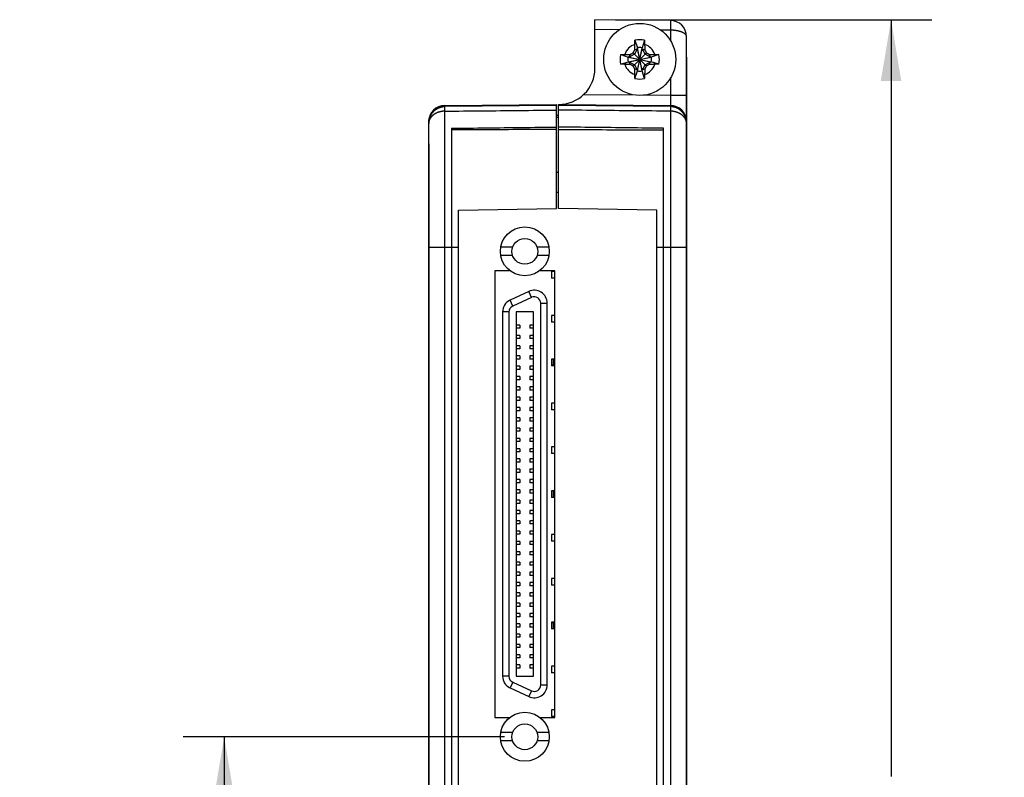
# Model space of a CAD drawing. Header units: inches. Extents: x 0 to 22, y 0 to 17.
# Tile 5 of 16: x 4 to 7, y 7.9 to 10.3. Entities that reach past the tile are written whole.
import ezdxf

# ---------------------------------------------------------------- set-up
doc = ezdxf.new("R2010")
doc.units = ezdxf.units.IN
doc.header["$LTSCALE"] = 1.21
doc.header["$MEASUREMENT"] = 0
doc.layers.get('0').update_dxf_attribs({"linetype": 'CONTINUOUS'})
doc.layers.add('DIMENSIONS', color=7, linetype='CONTINUOUS')
doc.styles.get("Standard").update_dxf_attribs({"font": 'txt', "width": 0.8})
doc.dimstyles.new('DIMSTYLE_1', dxfattribs={"dimtxt": 0.125, "dimasz": 0.1875, "dimexe": 0.18, "dimexo": 0.0625, "dimgap": 0.09, "dimtad": 0, "dimtih": 1, "dimtoh": 1, "dimdec": 3, "dimzin": 4, "dimdsep": 46, "dimtxsty": 'STANDARD', "dimblk": '_FILLED', "dimblk1": '_FILLED', "dimblk2": '_FILLED', "dimcen": 0.09, "dimadec": 0, "dimazin": 0, "dimtp": 0.01, "dimtm": 0.01, "dimtfac": 1, "dimtdec": 3, "dimtofl": 0, "dimtmove": 0, "dimatfit": 3, "dimldrblk": '_FILLED', "dimfxl": 1, "dimtolj": 1, "dimtzin": 4, "dimarcsym": 0})

# ---------------------------------------------------------------- blocks, each defined once
blk = doc.blocks.new('_FILLED')
at = {"color": 0, "linetype": 'BYBLOCK'}
blk.add_solid([(0, 0), (-1, 0.167), (-1, -0.167)], dxfattribs=at)
blk = doc.blocks.new('*D0')
at = {"layer": 'DIMENSIONS', "color": 2, "linetype": 'CONTINUOUS'}
for p, q in [((5.8087, 10.2639), (6.7762, 10.2639)), ((6.6512, 10.2639), (6.6512, 7.9502)), ((6.6512, 5.199), (6.6512, 7.5127)), ((5.5807, 5.199), (6.7762, 5.199))]:
    blk.add_line(p, q, dxfattribs=at)
at = {"layer": 'DIMENSIONS', "color": 2, "linetype": 'CONTINUOUS', "xscale": 0.1875, "yscale": 0.1875, "zscale": 0.1875}
for p, rotation in [((6.6512, 10.2639), 90), ((6.6512, 5.199), 270)]:
    blk.add_blockref('_FILLED', p, dxfattribs=dict(at, rotation=rotation))
at = {"layer": 'DIMENSIONS', "color": 2, "linetype": 'CONTINUOUS', "width": 0.8}
for s, p in [('5.065', (6.2512, 7.7627)), ('[', (6.2512, 7.5752)), (']', (6.9512, 7.5752)), ('128.65', (6.3512, 7.5752))]:
    blk.add_text(s, height=0.125, dxfattribs=at).set_placement(p)
blk = doc.blocks.new('*D2')
at = {"layer": 'DIMENSIONS', "color": 2, "linetype": 'CONTINUOUS'}
for p, q in [((6.0262, 10.1494), (6.0262, 4.449)), ((5.2382, 9.8839), (5.2382, 4.449)), ((5.6322, 4.574), (4.7507, 4.574)), ((5.2382, 4.574), (5.6322, 4.574)), ((6.0262, 4.574), (5.6322, 4.574))]:
    blk.add_line(p, q, dxfattribs=at)
at = {"layer": 'DIMENSIONS', "color": 2, "linetype": 'CONTINUOUS', "xscale": 0.1875, "yscale": 0.1875, "zscale": 0.1875, "rotation": 180}
blk.add_blockref('_FILLED', (5.2382, 4.574), dxfattribs=at)
at = {"layer": 'DIMENSIONS', "color": 2, "linetype": 'CONTINUOUS', "xscale": 0.1875, "yscale": 0.1875, "zscale": 0.1875}
blk.add_blockref('_FILLED', (6.0262, 4.574), dxfattribs=at)
at = {"layer": 'DIMENSIONS', "color": 2, "linetype": 'CONTINUOUS', "width": 0.8}
for s, p in [('.788', (3.9882, 4.5115)), ('[', (3.9882, 4.324)), (']', (4.5882, 4.324)), ('20.02', (4.0882, 4.324))]:
    blk.add_text(s, height=0.125, dxfattribs=at).set_placement(p)
blk = doc.blocks.new('*D4')
at = {"layer": 'DIMENSIONS', "color": 2, "linetype": 'CONTINUOUS'}
for p, q in [((5.4695, 8.0714), (4.4882, 8.0714)), ((4.6132, 8.0714), (4.6132, 7.4241)), ((4.6132, 6.3394), (4.6132, 6.9866)), ((5.4695, 6.3394), (4.4882, 6.3394))]:
    blk.add_line(p, q, dxfattribs=at)
at = {"layer": 'DIMENSIONS', "color": 2, "linetype": 'CONTINUOUS', "xscale": 0.1875, "yscale": 0.1875, "zscale": 0.1875}
for p, rotation in [((4.6132, 8.0714), 90), ((4.6132, 6.3394), 270)]:
    blk.add_blockref('_FILLED', p, dxfattribs=dict(at, rotation=rotation))
at = {"layer": 'DIMENSIONS', "color": 2, "linetype": 'CONTINUOUS', "width": 0.8}
for s, p in [('1.732', (4.2632, 7.2366)), ('[', (4.2632, 7.0491)), ('43.99', (4.3632, 7.0491)), (']', (4.8632, 7.0491))]:
    blk.add_text(s, height=0.125, dxfattribs=at).set_placement(p)

msp = doc.modelspace()

# ---------------------------------------------------------------- linework, layer by layer
at = {"color": 7, "linetype": 'CONTINUOUS'}
for p, q in [((5.7462, 10.1149), (5.7462, 10.2639)), ((5.9767, 10.2619), (5.7462, 10.2639)), ((5.8207, 10.2333), (5.7462, 10.2339)), ((5.9767, 10.2319), (5.9473, 10.2322)), ((5.9767, 10.2319), (5.9767, 10.201)), ((6.0262, 5.5166), (6.0262, 10.2119)), ((5.876, 10.175), (5.8667, 10.159)), ((5.868, 10.1715), (5.876, 10.175)), ((5.8687, 10.2008), (5.876, 10.1779)), ((5.876, 10.1071), (5.8905, 10.1779)), ((5.876, 10.1779), (5.876, 10.175)), ((5.8905, 10.1071), (5.876, 10.1779)), ((5.876, 10.11), (5.8905, 10.175)), ((5.8905, 10.11), (5.876, 10.175)), ((5.8978, 10.2008), (5.8905, 10.1779)), ((5.8905, 10.175), (5.8905, 10.1779)), ((5.8998, 10.159), (5.8905, 10.175)), ((5.8905, 10.175), (5.8985, 10.1715)), ((5.825, 10.157), (5.8478, 10.1498)), ((5.8478, 10.1352), (5.9186, 10.1498)), ((5.8508, 10.1498), (5.8478, 10.1498)), ((5.8478, 10.1498), (5.9186, 10.1352)), ((5.8667, 10.159), (5.8508, 10.1498)), ((5.8508, 10.1498), (5.8542, 10.1578)), ((5.8508, 10.1352), (5.9157, 10.1498)), ((5.8508, 10.1498), (5.9157, 10.1352)), ((5.8629, 10.1222), (5.9036, 10.1628)), ((5.9036, 10.1222), (5.8629, 10.1628)), ((5.9157, 10.1498), (5.8998, 10.159)), ((5.9122, 10.1578), (5.9157, 10.1498)), ((5.9186, 10.1498), (5.9157, 10.1498)), ((5.9415, 10.157), (5.9186, 10.1498)), ((5.825, 10.128), (5.8478, 10.1352)), ((5.8478, 10.1352), (5.8508, 10.1352)), ((5.8542, 10.1272), (5.8508, 10.1352)), ((5.8508, 10.1352), (5.8667, 10.126)), ((5.8667, 10.126), (5.876, 10.11)), ((5.876, 10.11), (5.868, 10.1135)), ((5.8905, 10.11), (5.8998, 10.126)), ((5.8985, 10.1135), (5.8905, 10.11)), ((5.8998, 10.126), (5.9157, 10.1352)), ((5.9122, 10.1272), (5.9157, 10.1352)), ((5.9157, 10.1352), (5.9186, 10.1352)), ((5.9415, 10.128), (5.9186, 10.1352)), ((5.8687, 10.0842), (5.876, 10.1071)), ((5.876, 10.11), (5.876, 10.1071)), ((5.8905, 10.1071), (5.8905, 10.11)), ((5.8978, 10.0842), (5.8905, 10.1071)), ((5.9767, 10.084), (5.9767, 10.0319)), ((5.8719, 10.0328), (5.711, 10.0342)), ((5.9767, 10.0319), (5.8926, 10.0327)), ((6.0262, 10.0319), (5.9767, 10.0319)), ((5.2564, 9.9905), (5.2561, 9.9902)), ((5.257, 9.991), (5.2564, 9.9905)), ((5.2878, 10.0019), (5.6292, 10.0049)), ((5.6292, 10.0015), (5.2878, 9.9982)), ((5.6292, 9.6867), (5.6292, 10.0049)), ((5.6352, 9.6867), (5.6352, 10.0049)), ((5.6352, 10.0049), (5.9767, 10.0019)), ((5.9767, 9.9982), (5.6352, 10.0015)), ((5.239, 9.9603), (5.2386, 9.9582)), ((5.2394, 9.9626), (5.239, 9.9603)), ((5.2399, 9.9649), (5.2394, 9.9626)), ((5.2404, 9.9666), (5.2399, 9.9649)), ((5.2405, 9.9669), (5.2404, 9.9666)), ((5.2535, 9.9879), (5.2533, 9.9877)), ((5.2537, 9.9881), (5.2535, 9.9879)), ((5.2539, 9.9883), (5.2537, 9.9881)), ((5.2541, 9.9884), (5.2539, 9.9883)), ((5.2543, 9.9886), (5.2541, 9.9884)), ((5.2544, 9.9888), (5.2543, 9.9886)), ((5.2546, 9.9889), (5.2544, 9.9888)), ((5.2548, 9.9891), (5.2546, 9.9889)), ((5.255, 9.9893), (5.2548, 9.9891)), ((5.2552, 9.9894), (5.255, 9.9893)), ((5.2554, 9.9896), (5.2552, 9.9894)), ((5.2556, 9.9898), (5.2554, 9.9896)), ((5.2558, 9.9899), (5.2556, 9.9898)), ((5.2559, 9.9901), (5.2558, 9.9899)), ((5.2561, 9.9902), (5.2559, 9.9901)), ((5.2878, 5.4788), (5.2878, 9.9842)), ((5.6292, 9.9715), (5.6352, 9.9714)), ((5.6352, 9.9715), (5.6322, 9.9715)), ((5.9767, 9.9842), (5.9767, 5.4788)), ((5.2382, 9.9519), (5.2382, 9.9518)), ((5.2382, 9.9464), (5.2382, 9.9519)), ((5.2382, 5.2511), (5.2382, 9.9464)), ((5.2386, 9.9582), (5.2386, 9.9576)), ((5.3082, 9.932), (5.3082, 5.531)), ((5.9562, 5.531), (5.9562, 9.932)), ((6.0262, 9.9518), (6.0262, 9.9519)), ((5.6352, 9.7965), (5.6292, 9.7965)), ((5.6292, 9.7365), (5.6352, 9.7365)), ((5.3292, 9.6815), (5.6292, 9.6867)), ((5.3292, 5.7815), (5.3292, 9.6815)), ((5.9352, 9.6815), (5.6352, 9.6867)), ((5.9352, 5.7815), (5.9352, 9.6815)), ((5.2382, 9.5685), (5.3292, 9.5685)), ((5.4948, 9.5684), (5.4583, 9.5684)), ((5.4948, 9.5428), (5.4583, 9.5428)), ((5.6057, 9.5684), (5.5693, 9.5684)), ((5.6057, 9.5428), (5.5693, 9.5428)), ((5.9352, 9.5685), (6.0262, 9.5685)), ((5.4402, 9.4965), (5.4402, 8.1305)), ((5.4852, 9.4965), (5.4402, 9.4965)), ((5.4852, 9.4973), (5.4852, 9.4965)), ((5.5792, 9.4965), (5.5792, 9.4976)), ((5.6242, 9.4965), (5.5792, 9.4965)), ((5.6131, 9.4936), (5.6131, 9.4735)), ((5.6242, 9.4936), (5.6131, 9.4936)), ((5.6242, 8.1305), (5.6242, 9.4965)), ((5.6242, 9.4735), (5.6131, 9.4735)), ((5.5441, 9.4328), (5.4867, 9.406)), ((5.5525, 9.415), (5.5441, 9.4328)), ((5.495, 9.3882), (5.4867, 9.406)), ((5.5525, 9.415), (5.495, 9.3882)), ((5.5805, 8.2298), (5.5805, 9.3972)), ((5.5805, 9.3972), (5.6002, 9.3972)), ((5.6002, 8.2298), (5.6002, 9.3972)), ((5.4639, 9.3703), (5.4639, 8.2566)), ((5.4836, 9.3703), (5.4639, 9.3703)), ((5.4836, 9.3703), (5.4836, 8.2566)), ((5.5055, 9.3706), (5.5055, 8.2564)), ((5.5586, 9.3706), (5.5055, 9.3706)), ((5.5586, 8.2564), (5.5586, 9.3706)), ((5.6131, 9.3596), (5.6131, 9.3395)), ((5.6242, 9.3596), (5.6131, 9.3596)), ((5.5163, 9.3302), (5.5055, 9.3302)), ((5.5163, 9.3302), (5.5163, 9.3204)), ((5.5478, 9.3302), (5.5478, 9.3204)), ((5.5586, 9.3302), (5.5478, 9.3302)), ((5.6242, 9.3395), (5.6131, 9.3395)), ((5.5163, 9.3204), (5.5055, 9.3204)), ((5.5163, 9.2987), (5.5055, 9.2987)), ((5.5163, 9.2987), (5.5163, 9.2889)), ((5.5586, 9.3204), (5.5478, 9.3204)), ((5.5478, 9.2987), (5.5478, 9.2889)), ((5.5586, 9.2987), (5.5478, 9.2987)), ((5.5163, 9.2889), (5.5055, 9.2889)), ((5.5586, 9.2889), (5.5478, 9.2889)), ((5.5163, 9.2672), (5.5055, 9.2672)), ((5.5163, 9.2574), (5.5055, 9.2574)), ((5.5163, 9.2672), (5.5163, 9.2574)), ((5.5478, 9.2672), (5.5478, 9.2574)), ((5.5586, 9.2672), (5.5478, 9.2672)), ((5.5586, 9.2574), (5.5478, 9.2574)), ((5.5163, 9.2357), (5.5055, 9.2357)), ((5.5163, 9.2259), (5.5055, 9.2259)), ((5.5163, 9.2357), (5.5163, 9.2259)), ((5.5478, 9.2357), (5.5478, 9.2259)), ((5.5586, 9.2357), (5.5478, 9.2357)), ((5.5586, 9.2259), (5.5478, 9.2259)), ((5.6131, 9.2256), (5.6131, 9.2055)), ((5.6242, 9.2256), (5.6131, 9.2256)), ((5.6147, 9.2256), (5.6147, 9.2055)), ((5.62, 9.2256), (5.62, 9.2072)), ((5.5163, 9.2042), (5.5055, 9.2042)), ((5.5163, 9.1944), (5.5055, 9.1944)), ((5.5163, 9.2042), (5.5163, 9.1944)), ((5.5478, 9.2042), (5.5478, 9.1944)), ((5.5586, 9.2042), (5.5478, 9.2042)), ((5.5586, 9.1944), (5.5478, 9.1944)), ((5.6242, 9.2055), (5.6131, 9.2055)), ((5.6242, 9.2072), (5.6147, 9.2072)), ((5.5163, 9.1727), (5.5055, 9.1727)), ((5.5163, 9.1629), (5.5055, 9.1629)), ((5.5163, 9.1727), (5.5163, 9.1629)), ((5.5478, 9.1727), (5.5478, 9.1629)), ((5.5586, 9.1727), (5.5478, 9.1727)), ((5.5586, 9.1629), (5.5478, 9.1629)), ((5.5163, 9.1412), (5.5055, 9.1412)), ((5.5163, 9.1314), (5.5055, 9.1314)), ((5.5163, 9.1412), (5.5163, 9.1314)), ((5.5478, 9.1412), (5.5478, 9.1314)), ((5.5586, 9.1412), (5.5478, 9.1412)), ((5.5586, 9.1314), (5.5478, 9.1314)), ((5.5163, 9.1097), (5.5055, 9.1097)), ((5.5163, 9.0999), (5.5055, 9.0999)), ((5.5163, 9.1097), (5.5163, 9.0999)), ((5.5478, 9.1097), (5.5478, 9.0999)), ((5.5586, 9.1097), (5.5478, 9.1097)), ((5.5586, 9.0999), (5.5478, 9.0999)), ((5.6131, 9.0916), (5.6131, 9.0715)), ((5.6242, 9.0916), (5.6131, 9.0916)), ((5.5163, 9.0783), (5.5055, 9.0783)), ((5.5163, 9.0684), (5.5055, 9.0684)), ((5.5163, 9.0783), (5.5163, 9.0684)), ((5.5478, 9.0783), (5.5478, 9.0684)), ((5.5586, 9.0783), (5.5478, 9.0783)), ((5.5586, 9.0684), (5.5478, 9.0684)), ((5.6242, 9.0715), (5.6131, 9.0715)), ((5.5163, 9.0468), (5.5055, 9.0468)), ((5.5163, 9.0369), (5.5055, 9.0369)), ((5.5163, 9.0468), (5.5163, 9.0369)), ((5.5478, 9.0468), (5.5478, 9.0369)), ((5.5586, 9.0468), (5.5478, 9.0468)), ((5.5586, 9.0369), (5.5478, 9.0369)), ((5.5163, 9.0153), (5.5055, 9.0153)), ((5.5163, 9.0054), (5.5055, 9.0054)), ((5.5163, 9.0153), (5.5163, 9.0054)), ((5.5478, 9.0153), (5.5478, 9.0054)), ((5.5586, 9.0153), (5.5478, 9.0153)), ((5.5586, 9.0054), (5.5478, 9.0054)), ((5.5163, 8.9838), (5.5055, 8.9838)), ((5.5163, 8.9739), (5.5055, 8.9739)), ((5.5163, 8.9838), (5.5163, 8.9739)), ((5.5478, 8.9838), (5.5478, 8.9739)), ((5.5586, 8.9838), (5.5478, 8.9838)), ((5.5586, 8.9739), (5.5478, 8.9739)), ((5.5163, 8.9523), (5.5055, 8.9523)), ((5.5163, 8.9424), (5.5055, 8.9424)), ((5.5163, 8.9523), (5.5163, 8.9424)), ((5.5478, 8.9523), (5.5478, 8.9424)), ((5.5586, 8.9523), (5.5478, 8.9523)), ((5.5586, 8.9424), (5.5478, 8.9424)), ((5.6131, 8.9575), (5.6131, 8.9375)), ((5.6242, 8.9575), (5.6131, 8.9575)), ((5.6242, 8.9375), (5.6131, 8.9375)), ((5.5163, 8.9208), (5.5055, 8.9208)), ((5.5163, 8.9109), (5.5055, 8.9109)), ((5.5163, 8.9208), (5.5163, 8.9109)), ((5.5478, 8.9208), (5.5478, 8.9109)), ((5.5586, 8.9208), (5.5478, 8.9208)), ((5.5586, 8.9109), (5.5478, 8.9109)), ((5.5163, 8.8893), (5.5055, 8.8893)), ((5.5163, 8.8794), (5.5055, 8.8794)), ((5.5163, 8.8893), (5.5163, 8.8794)), ((5.5478, 8.8893), (5.5478, 8.8794)), ((5.5586, 8.8893), (5.5478, 8.8893)), ((5.5586, 8.8794), (5.5478, 8.8794)), ((5.5163, 8.8578), (5.5055, 8.8578)), ((5.5163, 8.8479), (5.5055, 8.8479)), ((5.5163, 8.8578), (5.5163, 8.8479)), ((5.5478, 8.8578), (5.5478, 8.8479)), ((5.5586, 8.8578), (5.5478, 8.8578)), ((5.5586, 8.8479), (5.5478, 8.8479)), ((5.5163, 8.8263), (5.5055, 8.8263)), ((5.5163, 8.8263), (5.5163, 8.8164)), ((5.5478, 8.8263), (5.5478, 8.8164)), ((5.5586, 8.8263), (5.5478, 8.8263)), ((5.6131, 8.8235), (5.6131, 8.8034)), ((5.6242, 8.8235), (5.6131, 8.8235)), ((5.6147, 8.8235), (5.6147, 8.8034)), ((5.62, 8.8235), (5.62, 8.8034)), ((5.5163, 8.8164), (5.5055, 8.8164)), ((5.5163, 8.7948), (5.5055, 8.7948)), ((5.5163, 8.7948), (5.5163, 8.7849)), ((5.5586, 8.8164), (5.5478, 8.8164)), ((5.5478, 8.7948), (5.5478, 8.7849)), ((5.5586, 8.7948), (5.5478, 8.7948)), ((5.6242, 8.8034), (5.6131, 8.8034)), ((5.5163, 8.7849), (5.5055, 8.7849)), ((5.5163, 8.7633), (5.5055, 8.7633)), ((5.5163, 8.7633), (5.5163, 8.7534)), ((5.5586, 8.7849), (5.5478, 8.7849)), ((5.5478, 8.7633), (5.5478, 8.7534)), ((5.5586, 8.7633), (5.5478, 8.7633)), ((5.5163, 8.7534), (5.5055, 8.7534)), ((5.5163, 8.7318), (5.5055, 8.7318)), ((5.5163, 8.7318), (5.5163, 8.722)), ((5.5586, 8.7534), (5.5478, 8.7534)), ((5.5478, 8.7318), (5.5478, 8.722)), ((5.5586, 8.7318), (5.5478, 8.7318)), ((5.5163, 8.722), (5.5055, 8.722)), ((5.5163, 8.7003), (5.5055, 8.7003)), ((5.5163, 8.7003), (5.5163, 8.6905)), ((5.5586, 8.722), (5.5478, 8.722)), ((5.5478, 8.7003), (5.5478, 8.6905)), ((5.5586, 8.7003), (5.5478, 8.7003)), ((5.5163, 8.6905), (5.5055, 8.6905)), ((5.5163, 8.6688), (5.5055, 8.6688)), ((5.5163, 8.6688), (5.5163, 8.659)), ((5.5586, 8.6905), (5.5478, 8.6905)), ((5.5478, 8.6688), (5.5478, 8.659)), ((5.5586, 8.6688), (5.5478, 8.6688)), ((5.6131, 8.6895), (5.6131, 8.6694)), ((5.6242, 8.6895), (5.6131, 8.6895)), ((5.6242, 8.6694), (5.6131, 8.6694)), ((5.5163, 8.659), (5.5055, 8.659)), ((5.5163, 8.6373), (5.5055, 8.6373)), ((5.5163, 8.6373), (5.5163, 8.6275)), ((5.5586, 8.659), (5.5478, 8.659)), ((5.5478, 8.6373), (5.5478, 8.6275)), ((5.5586, 8.6373), (5.5478, 8.6373)), ((5.5163, 8.6275), (5.5055, 8.6275)), ((5.5586, 8.6275), (5.5478, 8.6275)), ((5.5163, 8.6058), (5.5055, 8.6058)), ((5.5163, 8.596), (5.5055, 8.596)), ((5.5163, 8.6058), (5.5163, 8.596)), ((5.5478, 8.6058), (5.5478, 8.596)), ((5.5586, 8.6058), (5.5478, 8.6058)), ((5.5586, 8.596), (5.5478, 8.596)), ((5.5163, 8.5743), (5.5055, 8.5743)), ((5.5163, 8.5645), (5.5055, 8.5645)), ((5.5163, 8.5743), (5.5163, 8.5645)), ((5.5478, 8.5743), (5.5478, 8.5645)), ((5.5586, 8.5743), (5.5478, 8.5743)), ((5.5586, 8.5645), (5.5478, 8.5645)), ((5.6131, 8.5555), (5.6131, 8.5354)), ((5.6242, 8.5555), (5.6131, 8.5555)), ((5.5163, 8.5428), (5.5055, 8.5428)), ((5.5163, 8.533), (5.5055, 8.533)), ((5.5163, 8.5428), (5.5163, 8.533)), ((5.5478, 8.5428), (5.5478, 8.533)), ((5.5586, 8.5428), (5.5478, 8.5428)), ((5.5586, 8.533), (5.5478, 8.533)), ((5.6242, 8.5354), (5.6131, 8.5354)), ((5.5163, 8.5113), (5.5055, 8.5113)), ((5.5163, 8.5015), (5.5055, 8.5015)), ((5.5163, 8.5113), (5.5163, 8.5015)), ((5.5478, 8.5113), (5.5478, 8.5015)), ((5.5586, 8.5113), (5.5478, 8.5113)), ((5.5586, 8.5015), (5.5478, 8.5015)), ((5.5163, 8.4798), (5.5055, 8.4798)), ((5.5163, 8.47), (5.5055, 8.47)), ((5.5163, 8.4798), (5.5163, 8.47)), ((5.5478, 8.4798), (5.5478, 8.47)), ((5.5586, 8.4798), (5.5478, 8.4798)), ((5.5586, 8.47), (5.5478, 8.47)), ((5.5163, 8.4483), (5.5055, 8.4483)), ((5.5163, 8.4385), (5.5055, 8.4385)), ((5.5163, 8.4483), (5.5163, 8.4385)), ((5.5478, 8.4483), (5.5478, 8.4385)), ((5.5586, 8.4483), (5.5478, 8.4483)), ((5.5586, 8.4385), (5.5478, 8.4385)), ((5.5163, 8.4168), (5.5055, 8.4168)), ((5.5163, 8.407), (5.5055, 8.407)), ((5.5163, 8.4168), (5.5163, 8.407)), ((5.5478, 8.4168), (5.5478, 8.407)), ((5.5586, 8.4168), (5.5478, 8.4168)), ((5.5586, 8.407), (5.5478, 8.407)), ((5.6131, 8.4215), (5.6131, 8.4014)), ((5.6242, 8.4215), (5.6131, 8.4215)), ((5.6242, 8.4014), (5.6131, 8.4014)), ((5.6147, 8.4215), (5.6147, 8.4014)), ((5.6242, 8.4198), (5.6147, 8.4198)), ((5.62, 8.4198), (5.62, 8.4014)), ((5.5163, 8.3853), (5.5055, 8.3853)), ((5.5163, 8.3755), (5.5055, 8.3755)), ((5.5163, 8.3853), (5.5163, 8.3755)), ((5.5478, 8.3853), (5.5478, 8.3755)), ((5.5586, 8.3853), (5.5478, 8.3853)), ((5.5586, 8.3755), (5.5478, 8.3755)), ((5.5163, 8.3538), (5.5055, 8.3538)), ((5.5163, 8.344), (5.5055, 8.344)), ((5.5163, 8.3538), (5.5163, 8.344)), ((5.5478, 8.3538), (5.5478, 8.344)), ((5.5586, 8.3538), (5.5478, 8.3538)), ((5.5586, 8.344), (5.5478, 8.344)), ((5.5163, 8.3223), (5.5055, 8.3223)), ((5.5163, 8.3125), (5.5055, 8.3125)), ((5.5163, 8.3223), (5.5163, 8.3125)), ((5.5478, 8.3223), (5.5478, 8.3125)), ((5.5586, 8.3223), (5.5478, 8.3223)), ((5.5586, 8.3125), (5.5478, 8.3125)), ((5.5163, 8.2909), (5.5055, 8.2909)), ((5.5163, 8.281), (5.5055, 8.281)), ((5.5163, 8.2909), (5.5163, 8.281)), ((5.5478, 8.2909), (5.5478, 8.281)), ((5.5586, 8.2909), (5.5478, 8.2909)), ((5.5586, 8.281), (5.5478, 8.281)), ((5.6131, 8.2875), (5.6131, 8.2674)), ((5.6242, 8.2875), (5.6131, 8.2875)), ((5.4836, 8.2566), (5.4639, 8.2566)), ((5.5055, 8.2564), (5.5586, 8.2564)), ((5.6242, 8.2674), (5.6131, 8.2674)), ((5.495, 8.2388), (5.4867, 8.2209)), ((5.4867, 8.2209), (5.5441, 8.1941)), ((5.495, 8.2388), (5.5525, 8.212)), ((5.5805, 8.2298), (5.6002, 8.2298)), ((5.5525, 8.212), (5.5441, 8.1941)), ((5.4402, 8.1305), (5.4852, 8.1305)), ((5.4852, 8.1305), (5.4852, 8.1297)), ((5.5792, 8.1294), (5.5792, 8.1305)), ((5.5792, 8.1305), (5.6242, 8.1305)), ((5.6131, 8.1534), (5.6131, 8.1334)), ((5.6242, 8.1534), (5.6131, 8.1534)), ((5.6242, 8.1334), (5.6131, 8.1334)), ((5.4948, 8.0842), (5.4583, 8.0842)), ((5.6057, 8.0842), (5.5693, 8.0842)), ((5.4948, 8.0586), (5.4583, 8.0586)), ((5.6057, 8.0586), (5.5693, 8.0586))]:
    msp.add_line(p, q, dxfattribs=at)
for points in [[(5.2878, 9.9982), (5.2859, 9.9981), (5.2839, 9.998), (5.2819, 9.9978), (5.28, 9.9975), (5.278, 9.9971), (5.2761, 9.9967), (5.2742, 9.9961), (5.2723, 9.9955), (5.2704, 9.9948), (5.2685, 9.994), (5.2667, 9.9931), (5.2648, 9.9922), (5.2631, 9.9912), (5.2614, 9.9901), (5.2597, 9.9889), (5.258, 9.9877), (5.2564, 9.9864), (5.2549, 9.985), (5.2534, 9.9836), (5.252, 9.9821), (5.2506, 9.9805), (5.2492, 9.9788), (5.248, 9.9771), (5.2468, 9.9754), (5.2457, 9.9736), (5.2446, 9.9717), (5.2436, 9.9698), (5.2427, 9.9678), (5.2419, 9.9658), (5.2411, 9.9638), (5.2405, 9.9617), (5.2399, 9.9596), (5.2394, 9.9575), (5.239, 9.9553), (5.2387, 9.9532), (5.2384, 9.9509), (5.2383, 9.9487), (5.2382, 9.9468)], [(5.2584, 9.992), (5.258, 9.9918), (5.2576, 9.9914), (5.257, 9.991)], [(6.0262, 9.9465), (6.0262, 9.9485), (6.0261, 9.9507), (6.0258, 9.9529), (6.0255, 9.9551), (6.0251, 9.9573), (6.0246, 9.9594), (6.0241, 9.9616), (6.0234, 9.9636), (6.0227, 9.9657), (6.0218, 9.9677), (6.0209, 9.9697), (6.02, 9.9716), (6.0189, 9.9735), (6.0178, 9.9753), (6.0166, 9.977), (6.0153, 9.9787), (6.014, 9.9804), (6.0126, 9.982), (6.0112, 9.9835), (6.0097, 9.9849), (6.0081, 9.9863), (6.0065, 9.9876), (6.0049, 9.9889), (6.0032, 9.99), (6.0015, 9.9911), (5.9997, 9.9922), (5.9979, 9.9931), (5.9961, 9.994), (5.9942, 9.9948), (5.9923, 9.9955), (5.9904, 9.9961), (5.9884, 9.9966), (5.9865, 9.9971), (5.9845, 9.9975), (5.9825, 9.9978), (5.9805, 9.998), (5.9785, 9.9981), (5.9767, 9.9982)]]:
    msp.add_lwpolyline(points, dxfattribs=at)
for centre, radius in [((5.8832, 10.1425), 0.1102), ((5.532, 9.5556), 0.0748), ((5.532, 9.5556), 0.0394), ((5.532, 8.0714), 0.0748), ((5.532, 8.0714), 0.0394)]:
    msp.add_circle(centre, radius, dxfattribs=at)
for centre, radius, start, end in [((5.9762, 10.2119), 0.05, 0, 89.4726), ((5.8832, 10.1425), 0.0601, 76.0154, 103.9846), ((5.8832, 10.1425), 0.0483, 108.0064, 161.9936), ((5.8832, 10.1425), 0.0361, 78.3738, 101.6262), ((5.8832, 10.1425), 0.0483, 18.0064, 71.9936), ((5.8832, 10.1425), 0.0601, 166.0154, 193.9846), ((5.8832, 10.1425), 0.0361, 168.3738, 191.6262), ((5.8832, 10.1425), 0.0361, 348.3738, 11.6262), ((5.8832, 10.1425), 0.0601, 346.0154, 13.9846), ((5.6362, 10.1149), 0.11, 269.4583, 360), ((5.8832, 10.1425), 0.0483, 198.0064, 251.9936), ((5.8832, 10.1425), 0.0483, 288.0064, 341.9936), ((5.8832, 10.1425), 0.0601, 256.0154, 283.9846), ((5.8832, 10.1425), 0.0361, 258.3738, 281.6262), ((5.2882, 9.9519), 0.05, 90.5, 180), ((5.9762, 9.9519), 0.05, 0, 89.5), ((5.5608, 9.3972), 0.0394, 0, 115), ((5.5033, 9.3703), 0.0394, 115, 180), ((5.5608, 9.3972), 0.0197, 0, 115), ((5.5033, 9.3703), 0.0197, 115, 180), ((5.5033, 8.2566), 0.0394, 180, 245), ((5.5033, 8.2566), 0.0197, 180, 245), ((5.5608, 8.2298), 0.0394, 245, 360), ((5.5608, 8.2298), 0.0197, 245, 360)]:
    msp.add_arc(centre, radius, start, end, dxfattribs=at)
for points, knots in [([(5.9767, 10.2619), (5.9767, 10.2619), (5.9767, 10.2619), (5.9767, 10.2618), (5.9767, 10.2616), (5.9768, 10.2613), (5.9768, 10.261), (5.9768, 10.2607), (5.9768, 10.2603), (5.9768, 10.2598), (5.9768, 10.2593), (5.9768, 10.2587), (5.9768, 10.258), (5.9768, 10.2573), (5.9768, 10.2565), (5.9768, 10.2557), (5.9768, 10.2549), (5.9768, 10.2541), (5.9768, 10.2533), (5.9769, 10.2524), (5.9769, 10.2515), (5.9769, 10.2505), (5.9769, 10.2495), (5.9769, 10.2484), (5.9769, 10.2473), (5.9769, 10.2463), (5.9769, 10.2453), (5.9769, 10.2444), (5.9769, 10.2435), (5.9769, 10.2425), (5.9769, 10.2416), (5.9769, 10.2405), (5.9768, 10.2393), (5.9768, 10.2381), (5.9768, 10.2368), (5.9768, 10.2354), (5.9768, 10.2342), (5.9769, 10.233), (5.9767, 10.2323), (5.9767, 10.2319)], [0, 0, 0, 0, 0.001642, 0.005088, 0.010847, 0.018894, 0.02914, 0.041401, 0.055433, 0.071157, 0.088642, 0.108107, 0.129849, 0.15385, 0.179614, 0.206484, 0.233702, 0.260811, 0.288133, 0.316288, 0.34616, 0.378648, 0.413799, 0.450232, 0.486466, 0.521412, 0.5542, 0.585172, 0.615272, 0.645739, 0.677893, 0.712862, 0.751445, 0.793326, 0.837735, 0.882907, 0.92653, 0.966339, 1, 1, 1, 1]), ([(6.0262, 10.2119), (6.0262, 10.2122), (6.0262, 10.2128), (6.0261, 10.2137), (6.0258, 10.2146), (6.0255, 10.2155), (6.025, 10.2164), (6.0245, 10.2172), (6.0238, 10.2181), (6.0231, 10.2189), (6.0223, 10.2197), (6.0214, 10.2205), (6.0204, 10.2213), (6.0193, 10.2221), (6.0182, 10.2228), (6.017, 10.2235), (6.0157, 10.2242), (6.0143, 10.2249), (6.0129, 10.2255), (6.0114, 10.2262), (6.0098, 10.2267), (6.0082, 10.2273), (6.0066, 10.2278), (6.0049, 10.2283), (6.0032, 10.2288), (6.0014, 10.2292), (5.9996, 10.2296), (5.9978, 10.23), (5.9959, 10.2303), (5.994, 10.2306), (5.992, 10.2309), (5.9901, 10.2311), (5.9881, 10.2314), (5.9862, 10.2315), (5.9842, 10.2317), (5.9823, 10.2318), (5.9804, 10.2319), (5.9785, 10.2319), (5.9773, 10.2319), (5.9767, 10.2319)], [0, 0, 0, 0, 0.015528, 0.031599, 0.047827, 0.06439, 0.081453, 0.099163, 0.117645, 0.136992, 0.157255, 0.178464, 0.200614, 0.223678, 0.24762, 0.272427, 0.298081, 0.324572, 0.3519, 0.380069, 0.409078, 0.438855, 0.469279, 0.500213, 0.531606, 0.563471, 0.595834, 0.628693, 0.66203, 0.695833, 0.730044, 0.764546, 0.799216, 0.833888, 0.868348, 0.902388, 0.935809, 0.968414, 1, 1, 1, 1]), ([(5.8629, 10.1628), (5.8631, 10.1632), (5.8635, 10.1639), (5.8642, 10.165), (5.8648, 10.1661), (5.8654, 10.1671), (5.866, 10.1682), (5.8667, 10.1693), (5.8673, 10.1704), (5.8677, 10.1711), (5.868, 10.1715)], [0, 0, 0, 0, 0.124746, 0.249067, 0.373183, 0.497319, 0.621718, 0.746723, 0.872695, 1, 1, 1, 1]), ([(5.868, 10.1715), (5.868, 10.172), (5.868, 10.1731), (5.868, 10.1748), (5.8681, 10.1765), (5.8681, 10.1785), (5.8681, 10.1806), (5.8682, 10.183), (5.8682, 10.1856), (5.8683, 10.1875), (5.8683, 10.1884)], [0, 0, 0, 0, 0.09198, 0.189892, 0.295352, 0.409971, 0.535336, 0.673456, 0.827316, 1, 1, 1, 1]), ([(5.8683, 10.1884), (5.8683, 10.1894), (5.8684, 10.1914), (5.8685, 10.1944), (5.8686, 10.1976), (5.8687, 10.1997), (5.8687, 10.2008)], [0, 0, 0, 0, 0.230122, 0.481149, 0.741523, 1, 1, 1, 1]), ([(5.8978, 10.2008), (5.8978, 10.1997), (5.8979, 10.1976), (5.898, 10.1945), (5.8981, 10.1914), (5.8982, 10.1894), (5.8982, 10.1884)], [0, 0, 0, 0, 0.251754, 0.510286, 0.763771, 1, 1, 1, 1]), ([(5.8982, 10.1884), (5.8982, 10.1875), (5.8982, 10.1856), (5.8983, 10.183), (5.8984, 10.1806), (5.8984, 10.1785), (5.8984, 10.1765), (5.8985, 10.1748), (5.8985, 10.1731), (5.8985, 10.172), (5.8985, 10.1715)], [0, 0, 0, 0, 0.172684, 0.326544, 0.464664, 0.590029, 0.704648, 0.810108, 0.90802, 1, 1, 1, 1]), ([(5.8985, 10.1715), (5.8987, 10.1711), (5.8992, 10.1704), (5.8998, 10.1693), (5.9004, 10.1682), (5.9011, 10.1671), (5.9017, 10.1661), (5.9023, 10.165), (5.903, 10.1639), (5.9034, 10.1632), (5.9036, 10.1628)], [0, 0, 0, 0, 0.127311, 0.253287, 0.378294, 0.502693, 0.626828, 0.750941, 0.875259, 1, 1, 1, 1]), ([(5.825, 10.157), (5.826, 10.157), (5.8281, 10.1571), (5.8312, 10.1572), (5.8343, 10.1573), (5.8363, 10.1574), (5.8373, 10.1574)], [0, 0, 0, 0, 0.251754, 0.510286, 0.763771, 1, 1, 1, 1]), ([(5.8373, 10.1574), (5.8383, 10.1574), (5.8401, 10.1575), (5.8427, 10.1576), (5.8451, 10.1576), (5.8472, 10.1576), (5.8492, 10.1577), (5.851, 10.1577), (5.8527, 10.1577), (5.8537, 10.1578), (5.8542, 10.1578)], [0, 0, 0, 0, 0.172684, 0.326544, 0.464664, 0.590029, 0.704648, 0.810108, 0.90802, 1, 1, 1, 1]), ([(5.8542, 10.1578), (5.8546, 10.158), (5.8553, 10.1584), (5.8564, 10.1591), (5.8575, 10.1597), (5.8586, 10.1603), (5.8597, 10.1609), (5.8607, 10.1616), (5.8618, 10.1622), (5.8625, 10.1626), (5.8629, 10.1628)], [0, 0, 0, 0, 0.127311, 0.253288, 0.378295, 0.502694, 0.626829, 0.750942, 0.875259, 1, 1, 1, 1]), ([(5.9036, 10.1628), (5.9039, 10.1626), (5.9047, 10.1622), (5.9057, 10.1616), (5.9068, 10.1609), (5.9079, 10.1603), (5.909, 10.1597), (5.9101, 10.1591), (5.9112, 10.1584), (5.9119, 10.158), (5.9122, 10.1578)], [0, 0, 0, 0, 0.124746, 0.249067, 0.373182, 0.497318, 0.621717, 0.746722, 0.872694, 1, 1, 1, 1]), ([(5.9122, 10.1578), (5.9128, 10.1578), (5.9138, 10.1577), (5.9155, 10.1577), (5.9173, 10.1577), (5.9193, 10.1576), (5.9214, 10.1576), (5.9237, 10.1576), (5.9264, 10.1575), (5.9282, 10.1574), (5.9292, 10.1574)], [0, 0, 0, 0, 0.09198, 0.189892, 0.295352, 0.409971, 0.535336, 0.673456, 0.827316, 1, 1, 1, 1]), ([(5.9292, 10.1574), (5.9301, 10.1574), (5.9321, 10.1573), (5.9352, 10.1572), (5.9383, 10.1571), (5.9405, 10.157), (5.9415, 10.157)], [0, 0, 0, 0, 0.230122, 0.481149, 0.741523, 1, 1, 1, 1]), ([(5.8373, 10.1276), (5.8364, 10.1276), (5.8344, 10.1276), (5.8313, 10.1277), (5.8282, 10.1278), (5.826, 10.1279), (5.825, 10.128)], [0, 0, 0, 0, 0.230122, 0.481149, 0.741523, 1, 1, 1, 1]), ([(5.8542, 10.1272), (5.8537, 10.1272), (5.8527, 10.1272), (5.851, 10.1273), (5.8492, 10.1273), (5.8472, 10.1273), (5.8451, 10.1274), (5.8427, 10.1274), (5.8401, 10.1275), (5.8383, 10.1275), (5.8373, 10.1276)], [0, 0, 0, 0, 0.09198, 0.189892, 0.295352, 0.409971, 0.535336, 0.673456, 0.827316, 1, 1, 1, 1]), ([(5.8629, 10.1222), (5.8625, 10.1224), (5.8618, 10.1228), (5.8607, 10.1234), (5.8597, 10.124), (5.8586, 10.1247), (5.8575, 10.1253), (5.8564, 10.1259), (5.8553, 10.1266), (5.8546, 10.127), (5.8542, 10.1272)], [0, 0, 0, 0, 0.124746, 0.249067, 0.373183, 0.497319, 0.621718, 0.746723, 0.872695, 1, 1, 1, 1]), ([(5.868, 10.1135), (5.8677, 10.1139), (5.8673, 10.1146), (5.8667, 10.1157), (5.866, 10.1168), (5.8654, 10.1178), (5.8648, 10.1189), (5.8642, 10.12), (5.8635, 10.1211), (5.8631, 10.1218), (5.8629, 10.1222)], [0, 0, 0, 0, 0.127311, 0.253288, 0.378295, 0.502694, 0.626829, 0.750942, 0.875259, 1, 1, 1, 1]), ([(5.8683, 10.0966), (5.8683, 10.0975), (5.8682, 10.0994), (5.8682, 10.102), (5.8681, 10.1043), (5.8681, 10.1065), (5.8681, 10.1084), (5.868, 10.1102), (5.868, 10.1119), (5.868, 10.113), (5.868, 10.1135)], [0, 0, 0, 0, 0.172684, 0.326544, 0.464664, 0.590029, 0.704648, 0.810108, 0.90802, 1, 1, 1, 1]), ([(5.8985, 10.1135), (5.8985, 10.113), (5.8985, 10.1119), (5.8985, 10.1102), (5.8984, 10.1084), (5.8984, 10.1065), (5.8984, 10.1043), (5.8983, 10.102), (5.8982, 10.0994), (5.8982, 10.0975), (5.8982, 10.0966)], [0, 0, 0, 0, 0.09198, 0.189892, 0.295352, 0.409971, 0.535336, 0.673456, 0.827316, 1, 1, 1, 1]), ([(5.9036, 10.1222), (5.9034, 10.1218), (5.903, 10.1211), (5.9023, 10.12), (5.9017, 10.1189), (5.9011, 10.1178), (5.9004, 10.1168), (5.8998, 10.1157), (5.8992, 10.1146), (5.8987, 10.1139), (5.8985, 10.1135)], [0, 0, 0, 0, 0.124746, 0.249067, 0.373182, 0.497318, 0.621717, 0.746722, 0.872694, 1, 1, 1, 1]), ([(5.9122, 10.1272), (5.9119, 10.127), (5.9112, 10.1266), (5.9101, 10.1259), (5.909, 10.1253), (5.9079, 10.1247), (5.9068, 10.124), (5.9057, 10.1234), (5.9047, 10.1228), (5.9039, 10.1224), (5.9036, 10.1222)], [0, 0, 0, 0, 0.127311, 0.253288, 0.378295, 0.502694, 0.626829, 0.750942, 0.875259, 1, 1, 1, 1]), ([(5.9292, 10.1276), (5.9282, 10.1275), (5.9264, 10.1275), (5.9237, 10.1274), (5.9214, 10.1274), (5.9193, 10.1273), (5.9173, 10.1273), (5.9155, 10.1273), (5.9138, 10.1272), (5.9128, 10.1272), (5.9122, 10.1272)], [0, 0, 0, 0, 0.172684, 0.326545, 0.464664, 0.590029, 0.704648, 0.810108, 0.90802, 1, 1, 1, 1]), ([(5.9415, 10.128), (5.9405, 10.1279), (5.9384, 10.1278), (5.9353, 10.1277), (5.9322, 10.1276), (5.9302, 10.1276), (5.9292, 10.1276)], [0, 0, 0, 0, 0.251754, 0.510286, 0.763771, 1, 1, 1, 1]), ([(5.8687, 10.0842), (5.8687, 10.0852), (5.8686, 10.0873), (5.8685, 10.0905), (5.8684, 10.0936), (5.8683, 10.0956), (5.8683, 10.0966)], [0, 0, 0, 0, 0.251754, 0.510286, 0.763771, 1, 1, 1, 1]), ([(5.8982, 10.0966), (5.8982, 10.0956), (5.8981, 10.0936), (5.898, 10.0906), (5.8979, 10.0874), (5.8978, 10.0853), (5.8978, 10.0842)], [0, 0, 0, 0, 0.230122, 0.481149, 0.741523, 1, 1, 1, 1]), ([(5.9767, 10.0319), (5.9767, 10.0314), (5.9767, 10.0304), (5.9767, 10.029), (5.9767, 10.0275), (5.9768, 10.0261), (5.9768, 10.0246), (5.9768, 10.0232), (5.9768, 10.0218), (5.9768, 10.0205), (5.9768, 10.0191), (5.9768, 10.0178), (5.9768, 10.0165), (5.9769, 10.0153), (5.9769, 10.0141), (5.9769, 10.0129), (5.9769, 10.0118), (5.9769, 10.0107), (5.9769, 10.0097), (5.9769, 10.0087), (5.9769, 10.0078), (5.9769, 10.007), (5.9768, 10.0062), (5.9768, 10.0055), (5.9768, 10.0048), (5.9768, 10.0042), (5.9768, 10.0037), (5.9768, 10.0032), (5.9768, 10.0028), (5.9768, 10.0025), (5.9767, 10.0023), (5.9767, 10.0021), (5.9767, 10.002), (5.9767, 10.0019), (5.9767, 10.0019)], [0, 0, 0, 0, 0.049081, 0.098017, 0.146699, 0.195014, 0.242848, 0.29009, 0.336637, 0.382392, 0.42725, 0.471089, 0.513787, 0.555238, 0.595361, 0.634074, 0.671278, 0.706863, 0.740732, 0.772811, 0.803029, 0.831312, 0.857579, 0.881757, 0.903794, 0.923653, 0.941295, 0.956678, 0.969763, 0.980518, 0.988919, 0.99495, 0.998613, 1, 1, 1, 1]), ([(5.2382, 9.9488), (5.2382, 9.9495), (5.2383, 9.9509), (5.2384, 9.953), (5.2386, 9.955), (5.2389, 9.9571), (5.2393, 9.9592), (5.2398, 9.9612), (5.2404, 9.9632), (5.2411, 9.9652), (5.2418, 9.9671), (5.2426, 9.969), (5.2435, 9.9709), (5.2445, 9.9728), (5.2456, 9.9746), (5.2467, 9.9763), (5.2479, 9.978), (5.2492, 9.9797), (5.2506, 9.9813), (5.252, 9.9828), (5.2535, 9.9843), (5.255, 9.9857), (5.2566, 9.9871), (5.2583, 9.9884), (5.26, 9.9896), (5.2618, 9.9907), (5.2636, 9.9918), (5.2655, 9.9928), (5.2674, 9.9937), (5.2693, 9.9945), (5.2713, 9.9953), (5.2733, 9.9959), (5.2753, 9.9965), (5.2773, 9.997), (5.2794, 9.9974), (5.2809, 9.9977), (5.2817, 9.9978), (5.2818, 9.9978)], [0, 0, 0, 0, 0.029111, 0.058223, 0.087338, 0.116456, 0.14558, 0.17471, 0.203848, 0.232994, 0.26215, 0.291317, 0.320496, 0.349687, 0.378891, 0.408109, 0.437342, 0.466589, 0.495852, 0.525129, 0.554423, 0.583732, 0.613056, 0.642395, 0.67175, 0.701118, 0.730501, 0.759897, 0.789305, 0.818725, 0.848156, 0.877597, 0.907047, 0.936504, 0.965968, 0.995437, 1, 1, 1, 1]), ([(5.2878, 9.9982), (5.2878, 9.9986), (5.2878, 9.9993), (5.2878, 10.0002), (5.2878, 10.0009), (5.2878, 10.0014), (5.2878, 10.0017), (5.2878, 10.0019), (5.2878, 10.0019)], [0, 0, 0, 0, 0.301434, 0.552684, 0.748278, 0.888087, 0.972015, 1, 1, 1, 1]), ([(5.2878, 9.9842), (5.2878, 9.9846), (5.2878, 9.9854), (5.2878, 9.9865), (5.2878, 9.9876), (5.2878, 9.9886), (5.2878, 9.9896), (5.2878, 9.9906), (5.2878, 9.9915), (5.2878, 9.9923), (5.2878, 9.9931), (5.2878, 9.9939), (5.2878, 9.9946), (5.2878, 9.9952), (5.2878, 9.9958), (5.2878, 9.9963), (5.2878, 9.9968), (5.2878, 9.9972), (5.2878, 9.9975), (5.2878, 9.9978), (5.2878, 9.998), (5.2878, 9.9981), (5.2878, 9.9982), (5.2878, 9.9982), (5.2878, 9.9982), (5.2878, 9.9982)], [0, 0, 0, 0, 0.083283, 0.163837, 0.241555, 0.316265, 0.387803, 0.456011, 0.520742, 0.58186, 0.639234, 0.692741, 0.742265, 0.787699, 0.828942, 0.865902, 0.898497, 0.926658, 0.950322, 0.969439, 0.983969, 0.993881, 0.999159, 0.999908, 1, 1, 1, 1]), ([(5.9767, 10.0019), (5.9767, 10.0019), (5.9767, 10.0017), (5.9767, 10.0014), (5.9767, 10.0009), (5.9767, 10.0002), (5.9767, 9.9993), (5.9767, 9.9986), (5.9767, 9.9982)], [0, 0, 0, 0, 0.027985, 0.111913, 0.251723, 0.447318, 0.698569, 1, 1, 1, 1]), ([(5.9767, 9.9982), (5.9767, 9.9982), (5.9767, 9.9982), (5.9767, 9.9982), (5.9767, 9.9981), (5.9767, 9.9979), (5.9767, 9.9977), (5.9767, 9.9974), (5.9767, 9.997), (5.9767, 9.9966), (5.9767, 9.9961), (5.9767, 9.9955), (5.9767, 9.9949), (5.9767, 9.9942), (5.9767, 9.9934), (5.9767, 9.9926), (5.9767, 9.9917), (5.9767, 9.9908), (5.9767, 9.9898), (5.9767, 9.9888), (5.9767, 9.9877), (5.9767, 9.9866), (5.9767, 9.9854), (5.9767, 9.9846), (5.9767, 9.9842)], [0, 0, 0, 0, 0.000078, 0.001485, 0.007881, 0.019302, 0.035725, 0.057113, 0.083416, 0.114573, 0.15051, 0.191144, 0.236378, 0.286106, 0.340211, 0.398567, 0.461035, 0.527469, 0.597713, 0.671601, 0.748959, 0.829606, 0.913352, 1, 1, 1, 1]), ([(6.0262, 9.9488), (6.0262, 9.9495), (6.0262, 9.9509), (6.0261, 9.9531), (6.0258, 9.9552), (6.0255, 9.9573), (6.0251, 9.9594), (6.0246, 9.9615), (6.024, 9.9636), (6.0233, 9.9656), (6.0225, 9.9676), (6.0216, 9.9696), (6.0207, 9.9715), (6.0196, 9.9734), (6.0185, 9.9752), (6.0173, 9.977), (6.016, 9.9787), (6.0147, 9.9804), (6.0133, 9.982), (6.0118, 9.9836), (6.0102, 9.9851), (6.0086, 9.9865), (6.0069, 9.9878), (6.0052, 9.9891), (6.0034, 9.9903), (6.0015, 9.9914), (5.9996, 9.9925), (5.9977, 9.9934), (5.9957, 9.9943), (5.9937, 9.9951), (5.9916, 9.9958), (5.9895, 9.9964), (5.9874, 9.9969), (5.9853, 9.9974), (5.9838, 9.9976), (5.983, 9.9977), (5.9828, 9.9978)], [0, 0, 0, 0, 0.029994, 0.059989, 0.089987, 0.119989, 0.149996, 0.180011, 0.210034, 0.240066, 0.270109, 0.300164, 0.330231, 0.360312, 0.390406, 0.420516, 0.450641, 0.480782, 0.510939, 0.541113, 0.571303, 0.601509, 0.631732, 0.66197, 0.692224, 0.722493, 0.752776, 0.783072, 0.813381, 0.843702, 0.874034, 0.904375, 0.934725, 0.965081, 0.995444, 1, 1, 1, 1]), ([(5.2878, 9.9842), (5.2871, 9.9842), (5.2858, 9.9842), (5.2838, 9.9841), (5.2818, 9.9839), (5.2798, 9.9837), (5.2779, 9.9834), (5.2759, 9.9831), (5.274, 9.9826), (5.272, 9.9822), (5.2701, 9.9816), (5.2683, 9.9811), (5.2664, 9.9804), (5.2646, 9.9797), (5.2628, 9.9789), (5.2611, 9.9781), (5.2594, 9.9773), (5.2578, 9.9763), (5.2562, 9.9753), (5.2546, 9.9743), (5.2531, 9.9732), (5.2517, 9.9721), (5.2503, 9.971), (5.249, 9.9697), (5.2477, 9.9685), (5.2466, 9.9672), (5.2454, 9.9659), (5.2444, 9.9645), (5.2434, 9.9631), (5.2426, 9.9617), (5.2417, 9.9602), (5.241, 9.9588), (5.2404, 9.9573), (5.2398, 9.9558), (5.2393, 9.9542), (5.2389, 9.9527), (5.2386, 9.9511), (5.2384, 9.9496), (5.2383, 9.9481), (5.2383, 9.9472), (5.2382, 9.9468)], [0, 0, 0, 0, 0.029391, 0.058718, 0.087956, 0.117112, 0.146191, 0.175204, 0.20416, 0.233069, 0.261918, 0.290666, 0.319271, 0.347695, 0.375916, 0.40394, 0.431766, 0.459395, 0.486811, 0.513995, 0.540928, 0.567592, 0.59398, 0.620101, 0.645974, 0.671594, 0.696954, 0.722047, 0.746863, 0.771399, 0.795651, 0.819624, 0.843359, 0.8669, 0.890288, 0.913566, 0.93678, 0.959972, 0.983189, 1, 1, 1, 1]), ([(5.2878, 9.9842), (5.3253, 9.9846), (5.4008, 9.9853), (5.5146, 9.9864), (5.5909, 9.9872), (5.6292, 9.9875)], [0, 0, 0, 0, 0.329762, 0.663114, 1, 1, 1, 1]), ([(5.9767, 9.9842), (5.9388, 9.9846), (5.863, 9.9853), (5.7492, 9.9864), (5.6733, 9.9872), (5.6352, 9.9875)], [0, 0, 0, 0, 0.332719, 0.66605, 1, 1, 1, 1]), ([(6.0262, 9.9465), (6.0262, 9.947), (6.0262, 9.948), (6.0261, 9.9496), (6.0258, 9.9512), (6.0255, 9.9528), (6.0251, 9.9544), (6.0246, 9.956), (6.024, 9.9575), (6.0233, 9.9591), (6.0226, 9.9606), (6.0217, 9.9621), (6.0208, 9.9635), (6.0198, 9.9649), (6.0187, 9.9663), (6.0175, 9.9677), (6.0163, 9.969), (6.015, 9.9703), (6.0136, 9.9715), (6.0121, 9.9727), (6.0106, 9.9738), (6.0091, 9.9749), (6.0075, 9.9759), (6.0058, 9.9769), (6.0041, 9.9778), (6.0023, 9.9786), (6.0005, 9.9794), (5.9986, 9.9802), (5.9968, 9.9809), (5.9948, 9.9815), (5.9929, 9.9821), (5.9909, 9.9826), (5.9889, 9.983), (5.9869, 9.9834), (5.9849, 9.9837), (5.9829, 9.9839), (5.9808, 9.9841), (5.9787, 9.9842), (5.9774, 9.9842), (5.9767, 9.9842)], [0, 0, 0, 0, 0.021247, 0.044741, 0.06832, 0.09201, 0.115835, 0.139839, 0.164065, 0.188529, 0.213228, 0.238157, 0.263339, 0.288787, 0.314507, 0.340505, 0.366787, 0.39335, 0.420189, 0.447299, 0.474679, 0.502321, 0.530214, 0.558349, 0.586714, 0.615294, 0.644079, 0.673056, 0.70221, 0.731526, 0.760989, 0.790583, 0.820295, 0.850107, 0.879995, 0.909939, 0.939928, 0.969952, 1, 1, 1, 1]), ([(5.3082, 9.932), (5.3438, 9.9324), (5.4151, 9.9332), (5.5221, 9.9345), (5.5935, 9.9353), (5.6292, 9.9357)], [0, 0, 0, 0, 0.332636, 0.665969, 1, 1, 1, 1]), ([(5.9562, 9.932), (5.9207, 9.9324), (5.8494, 9.9332), (5.7424, 9.9345), (5.671, 9.9353), (5.6352, 9.9357)], [0, 0, 0, 0, 0.332636, 0.665969, 1, 1, 1, 1]), ([(5.6292, 9.9282), (5.5937, 9.928), (5.5224, 9.9278), (5.4154, 9.9274), (5.344, 9.9271), (5.3082, 9.927)], [0, 0, 0, 0, 0.332622, 0.665955, 1, 1, 1, 1]), ([(5.6352, 9.9282), (5.6708, 9.928), (5.7421, 9.9278), (5.8491, 9.9274), (5.9205, 9.9271), (5.9562, 9.927)], [0, 0, 0, 0, 0.332622, 0.665955, 1, 1, 1, 1])]:
    msp.add_open_spline(points, degree=3, knots=knots, dxfattribs=at)
for points in [[(5.2818, 9.9978), (5.2821, 9.9978), (5.2824, 9.9979), (5.2828, 9.9979)], [(5.6352, 9.9652), (5.6332, 9.9652), (5.6312, 9.9652), (5.6292, 9.9652)], [(5.2382, 9.9468), (5.2382, 9.9467), (5.2382, 9.9465), (5.2382, 9.9464)], [(6.0262, 9.9464), (6.0262, 9.9464), (6.0262, 9.9465), (6.0262, 9.9465)], [(6.0262, 9.9465), (6.0262, 9.9465), (6.0262, 9.9465), (6.0262, 9.9465)]]:
    msp.add_open_spline(points, degree=3, dxfattribs=at)

# ---------------------------------------------------------------- dimensions: what is measured, and where the dimension line sits
at = {"layer": 'DIMENSIONS', "color": 2, "linetype": 'CONTINUOUS'}
for base, p1, p2, angle, picture, middle in [((6.6512, 5.199), (5.8087, 10.2639), (5.5807, 5.199), 270, '*D0', (6.6512, 7.7315)), ((5.2382, 4.574), (6.0262, 10.1494), (5.2382, 9.8839), 180, '*D2', (4.3382, 4.4803)), ((4.6132, 8.0714), (5.4695, 6.3394), (5.4695, 8.0714), 90, '*D4', (4.6132, 7.2054))]:
    dim = msp.add_linear_dim(base=base, p1=p1, p2=p2, angle=angle, dimstyle='DIMSTYLE_1', dxfattribs=at)
    dim.commit()
    dim.dimension.update_dxf_attribs({"geometry": picture, "text_midpoint": middle, "dimtype": 160})

doc.saveas('drawing.dxf')
